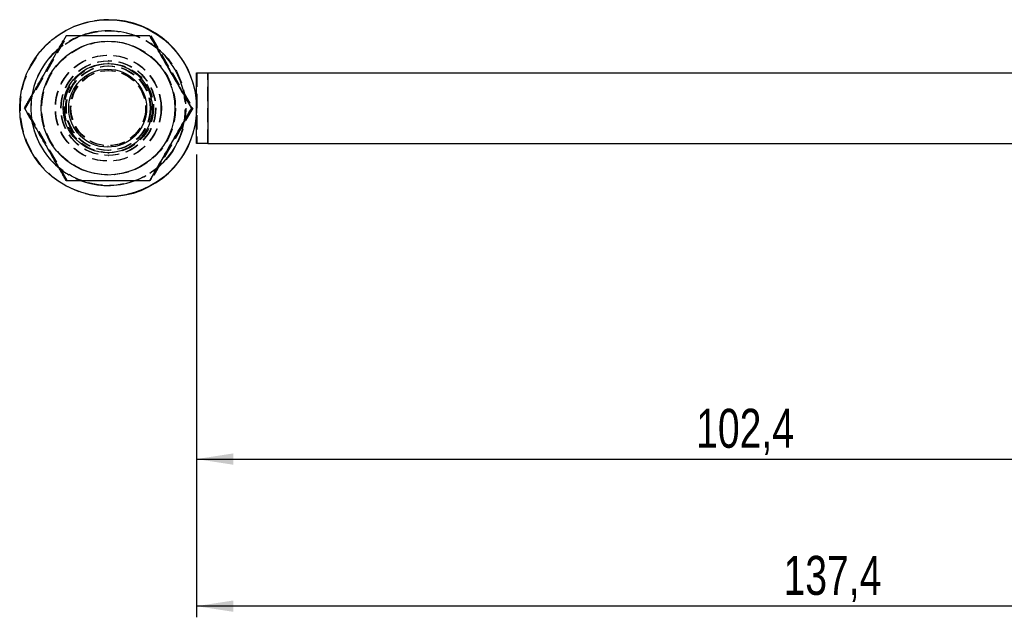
# Model space of a CAD drawing. Extents: x 40 to 363, y 13 to 289.
# Tile 1 of 20: x 40 to 128, y 13 to 66. Entities that reach past the tile are written whole.
import ezdxf

# ---------------------------------------------------------------- set-up
doc = ezdxf.new("R2010")
doc.units = 0
doc.linetypes.add('HIDDEN', pattern=[1.905, 1.27, -0.635])
doc.layers.get('0').update_dxf_attribs({"linetype": 'CONTINUOUS'})
doc.styles.add('SLDTEXTSTYLE0', font='TXT', dxfattribs={"width": 0.75})
doc.dimstyles.new('SLDDIMSTYLE1', dxfattribs={"dimtxt": 3.5, "dimasz": 3.302, "dimexe": 0, "dimexo": 0.0625, "dimgap": 0.875, "dimtad": 1, "dimdec": 1, "dimrnd": 1e-09, "dimzin": 12, "dimtxsty": 'SLDTEXTSTYLE0', "dimsah": 1, "dimcen": 0.09, "dimazin": 3, "dimtfac": 1, "dimtdec": 1, "dimtofl": 0, "dimtmove": 0, "dimatfit": 3, "dimtolj": 1, "dimtzin": 12})

# ---------------------------------------------------------------- blocks, each defined once
blk = doc.blocks.new('_D_6')
at = {"color": 179, "linetype": 'CONTINUOUS'}
for p, q in [((55.428, 54.218), (55.428, 12.7)), ((192.807, 36.393), (192.807, 12.7)), ((192.807, 13.7), (55.428, 13.7))]:
    blk.add_line(p, q, dxfattribs=at)
for points in [[(55.428, 13.7), (58.73, 13.192), (58.73, 14.208)], [(192.807, 13.7), (189.505, 14.208), (189.505, 13.192)]]:
    blk.add_solid(points, dxfattribs=at)
at = {"color": 179, "linetype": 'CONTINUOUS', "insert": (108.127, 18.212, -75.403), "char_height": 3.5, "attachment_point": 1, "style": 'SLDTEXTSTYLE0'}
blk.add_mtext('137,4', dxfattribs=at)
blk = doc.blocks.new('_D_7')
at = {"color": 179, "linetype": 'CONTINUOUS'}
for p, q in [((55.428, 54.218), (55.428, 25.899)), ((157.807, 36.393), (157.807, 25.899)), ((55.428, 26.899), (157.807, 26.899))]:
    blk.add_line(p, q, dxfattribs=at)
for points in [[(55.428, 26.899), (58.73, 26.391), (58.73, 27.407)], [(157.807, 26.899), (154.505, 27.407), (154.505, 26.391)]]:
    blk.add_solid(points, dxfattribs=at)
at = {"color": 179, "linetype": 'CONTINUOUS', "insert": (100.282, 31.411, -75.403), "char_height": 3.5, "attachment_point": 1, "style": 'SLDTEXTSTYLE0'}
blk.add_mtext('102,4', dxfattribs=at)

msp = doc.modelspace()

# ---------------------------------------------------------------- linework, layer by layer
at = {"color": 7, "linetype": 'CONTINUOUS'}
for p, q in [((47.518372, 66.330195), (47.488793, 66.330195)), ((47.474935, 62.392695), (47.449976, 62.392695)), ((55.42998, 55.217695), (55.42998, 61.567695)), ((55.42998, 61.567695), (56.428126, 61.567695)), ((56.428126, 61.567695), (56.428126, 55.217695)), ((56.428126, 61.567695), (137.158218, 61.567695)), ((54.982073, 58.392695), (54.99088, 58.392695)), ((56.428126, 55.217695), (55.42998, 55.217695)), ((56.428126, 55.217695), (137.158706, 55.217695)), ((47.449976, 54.392695), (47.474935, 54.392695)), ((47.488793, 50.455195), (47.518372, 50.455195))]:
    msp.add_line(p, q, dxfattribs=at)
at = {"color": 7, "linetype": 'HIDDEN'}
for p, q in [((40.063664, 58.392695), (43.816447, 64.892695)), ((40.073469, 58.392695), (43.826237, 64.892695)), ((51.321983, 64.892695), (55.074751, 58.392695)), ((51.33178, 64.892695), (55.084548, 58.392695)), ((47.569215, 62.392695), (47.474935, 62.392695)), ((47.519296, 62.642695), (47.487869, 62.642695)), ((47.486409, 61.767695), (47.475472, 61.767695)), ((47.531694, 61.767695), (47.520756, 61.767695)), ((55.45216, 61.567695), (55.45216, 55.217695)), ((56.45401, 55.217695), (56.45401, 61.567695)), ((39.970993, 58.392695), (39.9798, 58.392695)), ((40.016293, 58.392695), (40.025085, 58.392695)), ((43.816447, 51.892695), (40.063664, 58.392695)), ((40.073469, 58.392695), (40.063664, 58.392695)), ((43.826237, 51.892695), (40.073469, 58.392695)), ((55.074751, 58.392695), (51.321983, 51.892695)), ((55.084548, 58.392695), (51.33178, 51.892695)), ((55.027365, 58.392695), (55.036172, 58.392695)), ((55.084548, 58.392695), (55.074751, 58.392695)), ((47.475472, 55.017695), (47.486409, 55.017695)), ((47.520756, 55.017695), (47.531694, 55.017695)), ((47.474935, 54.392695), (47.569215, 54.392695)), ((47.487869, 54.142695), (47.519296, 54.142695))]:
    msp.add_line(p, q, dxfattribs=at)
at = {"color": 7, "linetype": 'HIDDEN', "flags": 128}
msp.add_lwpolyline([(55.42998, 57.752227), (55.450566, 58.102801), (55.42998, 59.033163)], dxfattribs=at)
at = {"color": 7, "linetype": 'CONTINUOUS'}
for centre, radius in [((47.4888, 58.392704), 7.937491), ((47.47492, 58.392712), 5.999997), ((47.449985, 58.392718), 3.999998), ((47.449048, 58.392694), 3.499998)]:
    msp.add_circle(centre, radius, dxfattribs=at)
at = {"color": 7, "linetype": 'HIDDEN'}
for centre, radius in [((47.520216, 58.392703), 6.937492), ((47.486937, 58.392712), 5.999998), ((47.520211, 58.392712), 5.999998), ((47.53223, 58.392712), 5.999997), ((47.486946, 58.392698), 4.749997), ((47.52022, 58.392703), 4.749992), ((47.48787, 58.392702), 4.249993), ((47.519295, 58.392702), 4.249993), ((47.569191, 58.39267), 3.999996), ((47.474931, 58.392707), 3.790568), ((47.48695, 58.392636), 3.790562), ((47.520225, 58.392636), 3.790562), ((47.532242, 58.392707), 3.79057), ((47.475462, 58.392704), 3.374996), ((47.48641, 58.392737), 3.374995), ((47.520753, 58.392704), 3.374997), ((47.531701, 58.392671), 3.375001)]:
    msp.add_circle(centre, radius, dxfattribs=at)
for centre, radius, start, end in [((47.518384, 58.392695), 7.9375, 90.0000852, 269.9999148), ((47.487091, 58.392441), 6.937787, 109.72243435, 131.56353896), ((47.486915, 58.392664), 6.937539, 49.9319058, 71.11070963), ((47.48722, 58.392711), 6.93776, 168.32052781, 191.28883198), ((47.487134, 58.39269), 6.937302, 348.64164536, 10.44639567), ((47.487094, 58.392928), 6.93777, 229.40702357, 249.76524914), ((47.487012, 58.392573), 6.937359, 289.05136495, 311.45478887)]:
    msp.add_arc(centre, radius, start, end, dxfattribs=at)
at = {"color": 7, "linetype": 'CONTINUOUS'}
for centre, radius, start, end in [((47.518359, 58.392693), 7.937502, 4.62817733, 89.99990678), ((47.486944, 58.392732), 6.937463, 89.99998636, 109.72209778), ((47.486887, 58.392334), 6.937861, 71.11136643, 89.99951373), ((47.486924, 58.3927), 6.937506, 10.44599577, 49.93176951), ((47.486999, 58.392675), 6.93755, 131.56424784, 168.31986486), ((47.51836, 58.392696), 7.937502, 270.00008992, 355.37182597), ((47.486824, 58.392607), 6.937351, 191.28863092, 229.40699086), ((47.486927, 58.392693), 6.937506, 311.45466405, 348.64195578), ((47.486938, 58.392586), 6.937396, 249.76548082, 289.05190932)]:
    msp.add_arc(centre, radius, start, end, dxfattribs=at)
for points, knots in [([(43.723761, 64.892695), (43.39774, 64.328547), (42.738627, 63.188019), (41.762776, 61.498154), (40.830445, 59.882759), (40.259222, 58.892408), (39.970993, 58.392695)], [0, 0, 0, 0, 0.264602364, 0.534941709, 0.765340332, 1, 1, 1, 1]), ([(51.229305, 64.892695), (50.976423, 64.892695), (50.105663, 64.892695), (48.564053, 64.892695), (46.77189, 64.892695), (45.147223, 64.892695), (44.200059, 64.892695), (43.723761, 64.892695)], [0, 0, 0, 0, 0.103281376, 0.355632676, 0.6140416, 0.805914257, 1, 1, 1, 1]), ([(54.982073, 58.392695), (54.656052, 58.956843), (53.99694, 60.097373), (53.021077, 61.787231), (52.088759, 63.402633), (51.517534, 64.392983), (51.229305, 64.892695)], [0, 0, 0, 0, 0.2646023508, 0.5349421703, 0.7653403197, 1, 1, 1, 1]), ([(51.238104, 64.892695), (51.564125, 64.328546), (52.223235, 63.188015), (53.199109, 61.498161), (54.131426, 59.882756), (54.70265, 58.892407), (54.99088, 58.392695)], [0, 0, 0, 0, 0.2646022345, 0.5349424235, 0.7653404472, 1, 1, 1, 1]), ([(39.970993, 58.392695), (40.296399, 57.828547), (40.954264, 56.688022), (41.92965, 54.998152), (42.862658, 53.382762), (43.434979, 52.392408), (43.723761, 51.892695)], [0, 0, 0, 0, 0.264602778, 0.53494191, 0.765340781, 1, 1, 1, 1]), ([(51.229305, 51.892695), (51.554706, 52.456844), (52.212563, 53.597375), (53.187975, 55.287229), (54.120958, 56.902635), (54.693286, 57.892983), (54.982073, 58.392695)], [0, 0, 0, 0, 0.2646023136, 0.5349424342, 0.7653403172, 1, 1, 1, 1]), ([(54.99088, 58.392695), (54.665479, 57.828546), (54.007622, 56.688015), (53.032209, 54.998161), (52.099227, 53.382753), (51.526894, 52.392406), (51.238104, 51.892695)], [0, 0, 0, 0, 0.264602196, 0.534942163, 0.76533992, 1, 1, 1, 1]), ([(43.723761, 51.892695), (44.195028, 51.892695), (45.142111, 51.892695), (46.750526, 51.892695), (48.547403, 51.892695), (50.089923, 51.892695), (50.976426, 51.892695), (51.229305, 51.892695)], [0, 0, 0, 0, 0.192051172, 0.385955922, 0.637933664, 0.896719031, 1, 1, 1, 1])]:
    msp.add_open_spline(points, degree=3, knots=knots, dxfattribs=at)
at = {"color": 7, "linetype": 'HIDDEN'}
for points, knots in [([(39.9798, 58.392695), (40.305822, 58.956843), (40.964934, 60.09737), (41.940786, 61.787236), (42.873116, 63.402631), (43.44434, 64.392982), (43.732568, 64.892695)], [0, 0, 0, 0, 0.2646023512, 0.5349416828, 0.7653403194, 1, 1, 1, 1]), ([(43.732568, 51.892695), (43.407163, 52.456842), (42.749298, 53.597368), (41.773912, 55.287238), (40.840903, 56.902628), (40.268582, 57.892982), (39.9798, 58.392695)], [0, 0, 0, 0, 0.264602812, 0.534941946, 0.765340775, 1, 1, 1, 1])]:
    msp.add_open_spline(points, degree=3, knots=knots, dxfattribs=at)

# ---------------------------------------------------------------- dimensions: what is measured, and where the dimension line sits
at = {"color": 179, "linetype": 'CONTINUOUS'}
dim = msp.add_linear_dim(base=(55.428128, 13.700121), p1=(192.807393, 37.392533), p2=(55.428128, 55.217695), dimstyle='SLDDIMSTYLE1', dxfattribs=at)
dim.commit()
dim.dimension.update_dxf_attribs({"geometry": '_D_6', "text_midpoint": (115.367619, 13.700121), "dimtype": 160})
dim = msp.add_linear_dim(base=(157.807393, 26.899257), p1=(55.428128, 55.217695), p2=(157.807393, 37.392533), angle=0, dimstyle='SLDDIMSTYLE1', dxfattribs=at)
dim.commit()
dim.dimension.update_dxf_attribs({"geometry": '_D_7', "text_midpoint": (107.522189, 26.899257), "dimtype": 160})

doc.saveas('drawing.dxf')
